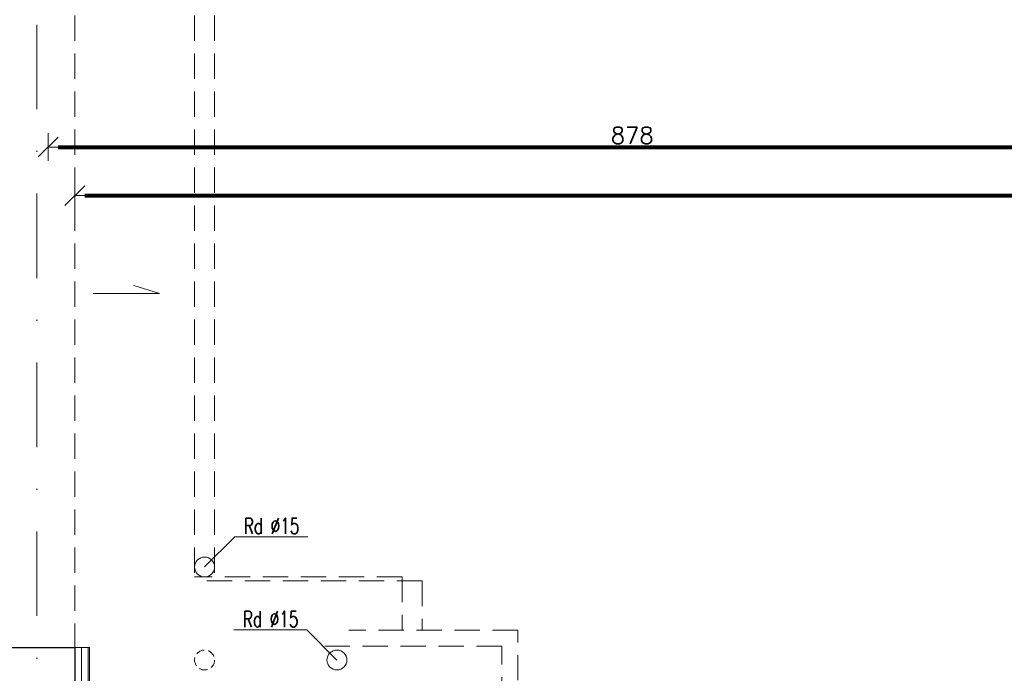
# Model space of a CAD drawing. Header units: metres. Extents: x 7408630 to 15602436, y 5561464 to 13303678.
# Tile 209 of 256: x 7414948 to 7415688, y 5565421 to 5565913. Entities that reach past the tile are written whole.
import ezdxf
from ezdxf.enums import TextEntityAlignment as Align

# ---------------------------------------------------------------- set-up
doc = ezdxf.new("R2010")
doc.units = ezdxf.units.M
doc.header["$MEASUREMENT"] = 0
doc.linetypes.add('DASHDOT', pattern=[25.4, 12.7, -6.35, 0, -6.35])
doc.linetypes.add('HIDDEN', pattern=[9.525, 6.35, -3.175])
for name, color, linetype, lineweight in [('!! 0_ Istn-sciany', 3, 'Continuous', 30), ('!! 0_ Istn-widok', 1, 'Continuous', 15), ('!! 0_ Opis', 8, 'Continuous', 13), ('!! 0_Opis_pom', 9, 'Continuous', 13), ('!! 0_Osie', 1, 'DASHDOT', 13), ('!! 1_ tynk zewn  - nowy', 21, 'Continuous', 20), ('!! 1_OPIS POM NOWE', 140, 'Continuous', 5), ('!! 2_ remont Ocieplenie', 4, 'ZIGZAG', 5), ('!! wymiary osi', 250, 'Continuous', 5), ('0-osie-liniA', 14, 'DASHDOT', 5), ('Granica', 112, 'Continuous', 80)]:
    doc.layers.add(name, color=color, linetype=linetype, lineweight=lineweight)
doc.styles.add('ARCHETYP', font='romans.shx', dxfattribs={"height": 15})
doc.styles.add('ARIAL', font='tahoma.ttf')
doc.styles.add('TXT', font='simplex.shx')
doc.linetypes.add('ZIGZAG', pattern='A,0.00254,-5.08,[131,ltypeshp.shx,S=5.08,R=0,X=-5.08,Y=0],-10.16,[131,ltypeshp.shx,S=5.08,R=180,X=5.08,Y=0],-5.08', length=20.32254)
doc.dimstyles.new('DIM50', dxfattribs={"dimscale": 5, "dimtxt": 2, "dimasz": 1, "dimexe": 0, "dimexo": 0, "dimgap": 0.5, "dimtad": 1, "dimdec": 4, "dimrnd": 0.5, "dimdsep": 46, "dimtxsty": 'TXT', "dimblk": 'TICK1', "dimblk1": 'TICK1', "dimblk2": 'TICK1', "dimsah": 1, "dimcen": 0, "dimse1": 1, "dimse2": 1, "dimclrd": 1, "dimclre": 7, "dimclrt": 9, "dimadec": 0, "dimazin": 0, "dimtfac": 1, "dimtdec": 4, "dimtmove": 2, "dimatfit": 3, "dimldrblk": 'TICK1', "dimfxl": 1, "dimtolj": 1, "dimarcsym": 0})

# ---------------------------------------------------------------- blocks, each defined once
blk = doc.blocks.new('BLOK OSI')
at = {"layer": '0-osie-liniA', "ltscale": 5}
blk.add_lwpolyline([(53191.21142, -193626.89479), (53191.21142, -199860.81919)], dxfattribs=at)
blk = doc.blocks.new('TICK1')
at = {"color": 2}
blk.add_line((-1, -1), (1, 1), dxfattribs=at)
at = {"color": 0}
for p, q in [((0, -1.4), (0, 1.4)), ((0, 0), (-1, 0))]:
    blk.add_line(p, q, dxfattribs=at)
blk = doc.blocks.new('*D625')
at = {"layer": '!! wymiary osi', "color": 1, "lineweight": -2, "transparency": 16777216}
blk.add_line((75670.92, -195854.74), (77466.92, -195854.74), dxfattribs=at)
at = {"layer": 'DEFPOINTS', "color": 0, "transparency": 16777216}
for p in [(75663.42, -195642.59), (77474.42, -195642.59), (77474.42, -195854.74)]:
    blk.add_point(p, dxfattribs=at)
at = {"layer": '!! wymiary osi', "color": 1, "lineweight": -2, "transparency": 16777216, "xscale": 7.5, "yscale": 7.5, "zscale": 7.5, "rotation": 180}
blk.add_blockref('TICK1', (75663.42, -195854.74), dxfattribs=at)
at = {"layer": '!! wymiary osi', "color": 1, "lineweight": -2, "transparency": 16777216, "xscale": 7.5, "yscale": 7.5, "zscale": 7.5}
blk.add_blockref('TICK1', (77474.42, -195854.74), dxfattribs=at)
at = {"layer": '!! wymiary osi', "color": 9, "transparency": 16777216, "insert": (76568.92, -195845.99), "char_height": 12.5, "attachment_point": 5, "style": 'TXT'}
blk.add_mtext('\\A1;1811', dxfattribs=at)
blk = doc.blocks.new('*D626')
at = {"layer": '!! wymiary osi', "color": 1, "lineweight": -2, "transparency": 16777216}
blk.add_line((75650.92, -195818.17), (76513.92, -195818.17), dxfattribs=at)
at = {"layer": 'DEFPOINTS', "color": 0, "transparency": 16777216}
for p in [(75643.42, -195587.59), (76521.42, -195587.59), (76521.42, -195818.17)]:
    blk.add_point(p, dxfattribs=at)
at = {"layer": '!! wymiary osi', "color": 1, "lineweight": -2, "transparency": 16777216, "xscale": 7.5, "yscale": 7.5, "zscale": 7.5, "rotation": 180}
blk.add_blockref('TICK1', (75643.42, -195818.17), dxfattribs=at)
at = {"layer": '!! wymiary osi', "color": 1, "lineweight": -2, "transparency": 16777216, "xscale": 7.5, "yscale": 7.5, "zscale": 7.5}
blk.add_blockref('TICK1', (76521.42, -195818.17), dxfattribs=at)
at = {"layer": '!! wymiary osi', "color": 9, "transparency": 16777216, "insert": (76082.42, -195809.42), "char_height": 12.5, "attachment_point": 5, "style": 'TXT'}
blk.add_mtext('\\A1;878', dxfattribs=at)
blk = doc.blocks.new('A$C9c944097')
at = {"layer": '!! 0_ Istn-sciany'}
for points in [[(4155.5, -1816.47213), (4286.5, -1816.47213)], [(4286.5, -1816.47213), (4286.5, -1885.47213)]]:
    blk.add_lwpolyline(points, dxfattribs=at)
at = {"layer": '!! 0_ Istn-widok', "linetype": 'HIDDEN', "ltscale": 3}
for p, q in [((4619.5, -2498.47213), (4619.5, -1803.47213)), ((4607.5, -2486.47213), (4607.5, -1815.47213))]:
    blk.add_line(p, q, dxfattribs=at)
for points in [[(4286.5, -1255.47213), (4286.5, -1816.47213)], [(4376.5, -1255.47213), (4376.5, -1766.47213)], [(4391.5, -1255.47213), (4391.5, -1763.47213)], [(4532.5, -1763.47213), (4376.5, -1763.47213)], [(4547.5, -1766.47213), (4376.5, -1766.47213)], [(4532.5, -1763.47213), (4532.5, -1803.47213)], [(4547.5, -1766.47213), (4547.5, -1803.47213)], [(4619.5, -1803.47213), (4492.5, -1803.47213)], [(4607.5, -1815.47213), (4474.5, -1815.47213)]]:
    blk.add_lwpolyline(points, dxfattribs=at)
at = {"layer": '!! 0_ Istn-widok'}
for centre in [(4384, -1755.97213), (4483.5, -1825.97213)]:
    blk.add_circle(centre, 7.5, dxfattribs=at)
at = {"layer": '!! 0_ Istn-widok', "linetype": 'HIDDEN'}
blk.add_circle((4384, -1825.97213), 7.5, dxfattribs=at)
at = {"layer": '!! 0_ Opis'}
for points in [[(4350.23256, -1550.13681), (4330.71994, -1544.30781)], [(4300.23256, -1550.13681), (4350.23256, -1550.13681)], [(4406.6372, -1733.33493), (4384, -1755.97213)], [(4406.6372, -1733.33493), (4461.52253, -1733.33493)], [(4405.97747, -1803.33493), (4460.8628, -1803.33493)], [(4460.8628, -1803.33493), (4483.5, -1825.97213)]]:
    blk.add_lwpolyline(points, dxfattribs=at)
at = {"layer": '!! 1_ tynk zewn  - nowy'}
for points in [[(4286.5, -1816.47213), (4297.5, -1816.47213)], [(4296.5, -1816.47213), (4296.5, -1885.47213)], [(4297.5, -1816.47213), (4297.5, -1885.47213)]]:
    blk.add_lwpolyline(points, dxfattribs=at)
at = {"layer": '!! 2_ remont Ocieplenie', "linetype": 'ZIGZAG', "ltscale": 0.75}
blk.add_lwpolyline([(4291.5, -1816.47213), (4291.5, -1885.47213)], dxfattribs=at)
at = {"layer": '!! 0_Osie'}
blk.add_blockref('BLOK OSI', (-48933.21142, 194439.57635), dxfattribs=at)
at = {"layer": '!! 0_ Opis', "style": 'ARCHETYP', "width": 0.7}
for p in [(4413.48285, -1731.16154), (4412.82311, -1801.16154)]:
    blk.add_text('Rd %%C15', height=12, rotation=0.00000004, dxfattribs=at).set_placement(p)
at = {"layer": '!! 0_Opis_pom', "ltscale": 0.7, "style": 'ARIAL'}
for tag, p in [('B2,14', (2497.12282, -23.97252)), ('B2,12', (1965.56932, -35.77631)), ('B2,11', (1692.08817, -60.77765)), ('B2,16', (3818.15438, -63.71828)), ('B2,17', (4129.82322, -93.25972)), ('B2,19.1', (5324.74708, -87.92078)), ('B2,15', (3189.46558, -109.69496)), ('B2,10', (1351.71035, -111.25665)), ('B2,13', (2272.99389, -121.89624)), ('A2,5', (1075.52681, -127.78965)), ('B2,18', (4545.51277, -234.12017)), ('B2,19', (5775.76711, -239.42159)), ('A2,4', (318.83322, -329.3265)), ('A2.1', (994.53557, -353.44633)), ('B2.7', (3171.3557, -458.01164)), ('A2.2', (994.53557, -692.67095)), ('B2.2', (3599.26223, -690.3637)), ('B2,21', (4593.23787, -912.69388)), ('A2.3', (455.44717, -940.66614)), ('B2,9', (1798.58924, -939.09545)), ('B2,4', (3116.67143, -940.65712)), ('B2,3', (3297.35823, -941.16418)), ('B2,8', (2517.28573, -960.07338)), ('B2,20', (5834.09772, -965.70749)), ('B2.1', (3927.81794, -970.24709)), ('B2,5', (3309.56672, -1129.12418)), ('B2,6', (3122.36837, -1171.43557)), ('C2,2', (3435.86614, -1487.77973)), ('C2,1', (3957.73656, -2408.10352)), ('C2,3', (3457.72791, -2555.15039)), ('D1,1', (2554.19917, -3205.91504)), ('C2,4', (3866.78124, -3285.77383)), ('D1,4', (1780.27581, -3366.18103)), ('D1,6', (1380.86316, -3373.10994)), ('D1,3', (2098.36626, -3546.18257)), ('C2,5', (3178.15957, -3610.67242)), ('D1,5', (1914.6928, -3621.18339)), ('D1,2', (2201.15492, -3794.18451)), ('D1,7', (477.95048, -4408.76849)), ('D1,8', (338.43039, -4834.32895))]:
    blk.add_attdef(tag, text='', height=11.968, dxfattribs=at).set_placement(p, align=Align.MIDDLE_CENTER)
at = {"layer": '!! 1_OPIS POM NOWE', "style": 'ARIAL'}
for tag, p in [('C2.5B', (3593.7377, -3168.5911)), ('C2,5C', (3526.78796, -3281.02046)), ('C2.4', (3997.15534, -3347.99835)), ('E2,2', (2945.33506, -3413.31629)), ('C2,5A', (3566.4961, -3615.37865)), ('E2.9', (3984.52714, -3783.77287)), ('E2.7', (4645.53364, -3784.14655)), ('D1,2', (2903.25587, -3794.18451)), ('E2.2', (3405.83089, -4049.74196)), ('E2.8', (4380.36687, -4058.97571)), ('E2.6', (5154.87983, -4066.29138)), ('E2.1', (4427.07303, -4318.94156)), ('E2,3', (3401.59976, -4465.83792)), ('E2.4', (3758.95342, -4705.0924)), ('E2.5', (5238.11734, -4786.79525))]:
    blk.add_attdef(tag, text='', height=11.968, dxfattribs=at).set_placement(p, align=Align.MIDDLE_CENTER)
at = {"layer": '!! wymiary osi'}
for base, p1, p2, picture, middle in [((5144.5, -1440.05453), (4266.5, -1209.47213), (5144.5, -1209.47213), '*D626', (4705.5, -1431.30453)), ((6097.5, -1476.621), (4286.5, -1264.47213), (6097.5, -1264.47213), '*D625', (5192, -1467.871))]:
    dim = blk.add_linear_dim(base=base, p1=p1, p2=p2, dimstyle='DIM50', dxfattribs=at)
    dim.commit()
    dim.dimension.update_dxf_attribs({"geometry": picture, "text_midpoint": middle, "insert": (-71376.92327, 194378.11618)})

msp = doc.modelspace()

# ---------------------------------------------------------------- block references
at = {"layer": 'Granica'}
msp.add_blockref('A$C9c944097', (7410702.59401, 5567256.9858), dxfattribs=at)

doc.saveas('drawing.dxf')
